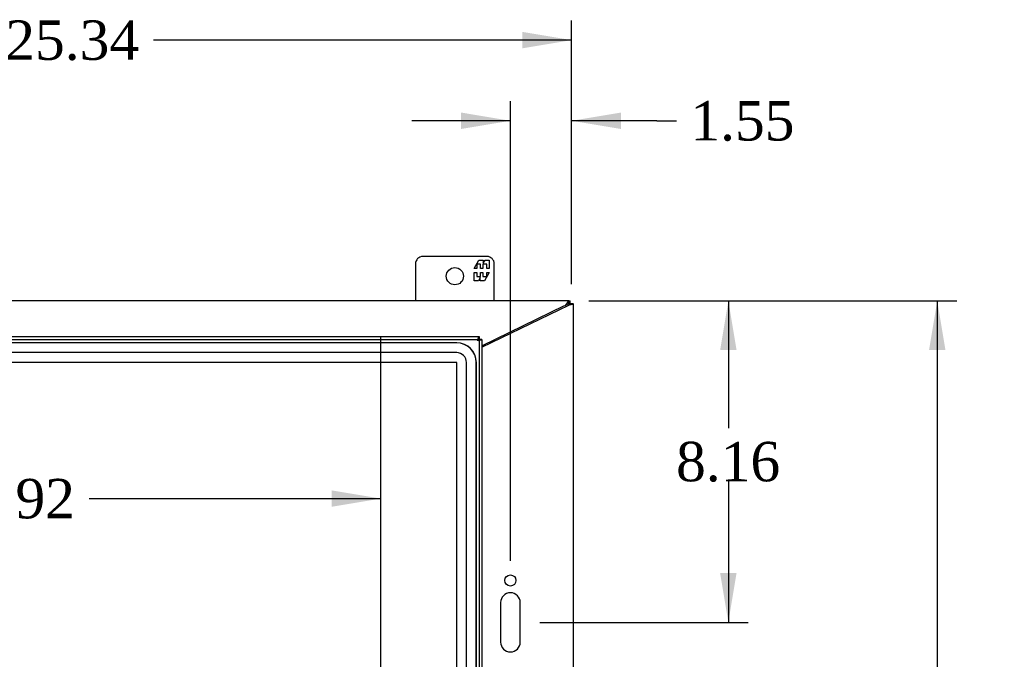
# Model space of a CAD drawing. Header units: inches. Extents: x 1 to 240, y -1 to 159.
# Tile 43 of 103: x 65 to 90, y 89 to 105. Entities that reach past the tile are written whole.
import ezdxf
from ezdxf.enums import TextEntityAlignment as Align
from ezdxf.lldxf.tags import DXFTag

# ---------------------------------------------------------------- set-up
doc = ezdxf.new("R2010")
doc.units = ezdxf.units.IN
doc.header["$MEASUREMENT"] = 0
for name, color, linetype in [('COM43552', 7, 'Continuous'), ('COM43581', 7, 'Continuous'), ('COM70219', 7, 'Continuous'), ('COM70657-10', 7, 'Continuous'), ('Default', 7, 'Continuous'), ('DV1_Default', 7, 'Continuous'), ('FET07710', 7, 'Continuous')]:
    doc.layers.add(name, color=color, linetype=linetype)
doc.styles.add('SEACAD_Times_New_Roman', font='times.ttf')
tags = doc.linetypes.add('HIDDEN2', pattern=[0.1875, 0.125, -0.0625]).pattern_tags.tags
tags[6:7] = [DXFTag(74, 4), DXFTag(75, 0), DXFTag(340, '0'), DXFTag(46, 0.0), DXFTag(50, 0.0), DXFTag(44, 0.0), DXFTag(45, 0.0)]
tags[4:5] = [DXFTag(74, 4), DXFTag(75, 0), DXFTag(340, '0'), DXFTag(46, 0.0), DXFTag(50, 0.0), DXFTag(44, 0.0), DXFTag(45, 0.0)]
doc.dimstyles.new('HAMMOND_(STH_-_240x160)', dxfattribs={"dimtxt": 1, "dimasz": 1.25, "dimexe": 0.5, "dimexo": 0.5, "dimgap": 0.25, "dimtad": 0, "dimtih": 1, "dimtoh": 1, "dimzin": 0, "dimdsep": 46, "dimtxsty": 'SEACAD_Times_New_Roman', "dimblk1": '_SE_FILLED', "dimblk2": '_SE_FILLED', "dimsah": 1, "dimcen": 0.5, "dimadec": 0, "dimazin": 0, "dimtfac": 0.8, "dimtofl": 0, "dimtmove": 0, "dimatfit": 3, "dimfxl": 1, "dimtolj": 1, "dimtzin": 0, "dimarcsym": 0})

# ---------------------------------------------------------------- blocks, each defined once
blk = doc.blocks.new('SE')
at = {"layer": 'COM43552', "color": 7, "linetype": 'Continuous'}
for p, q in [((79.336, 98.038), (54.146, 98.038)), ((79.336, 97.966), (79.336, 98.038)), ((79.336, 98.038), (79.367, 98.038)), ((79.367, 97.966), (79.367, 98.038)), ((77.127, 96.893), (79.226, 97.916)), ((79.336, 97.966), (79.367, 97.966))]:
    blk.add_line(p, q, dxfattribs=at)
blk.add_arc((79.117, 98.14), 0.25, 295.9629, 302.7202, dxfattribs=at)
for points, knots in [([(79.252, 97.93), (79.254, 97.932), (79.257, 97.936), (79.261, 97.942), (79.266, 97.948), (79.271, 97.954), (79.275, 97.961), (79.279, 97.967), (79.284, 97.974), (79.288, 97.98), (79.292, 97.987), (79.296, 97.993), (79.302, 98.003), (79.311, 98.015), (79.318, 98.026), (79.324, 98.032), (79.329, 98.035), (79.333, 98.038), (79.335, 98.038), (79.336, 98.038)], [0, 0, 0, 0, 0.039561, 0.07971, 0.120448, 0.161776, 0.203691, 0.246194, 0.28928, 0.332944, 0.377182, 0.421986, 0.46735, 0.594752, 0.726092, 0.79326, 0.861325, 0.930251, 1, 1, 1, 1]), ([(79.252, 97.93), (79.261, 97.934), (79.269, 97.937), (79.285, 97.945), (79.293, 97.949), (79.307, 97.957), (79.314, 97.96), (79.326, 97.965), (79.331, 97.966), (79.336, 97.966)], [0, 0, 0, 0, 0.25, 0.25, 0.5, 0.5, 0.75, 0.75, 1, 1, 1, 1])]:
    blk.add_open_spline(points, degree=3, knots=knots, dxfattribs=at)
at = {"layer": 'COM43581', "color": 7, "linetype": 'Continuous'}
for p, q in [((77.127, 96.859), (79.331, 97.931)), ((79.331, 97.931), (79.367, 97.941)), ((79.331, 97.931), (79.343, 97.941)), ((79.367, 97.966), (79.439, 97.966)), ((79.367, 97.963), (79.367, 97.966)), ((79.367, 97.963), (79.439, 97.963)), ((79.439, 97.963), (79.439, 97.966)), ((79.439, 97.963), (79.439, 68.113)), ((77.599, 90.381), (77.599, 89.381)), ((78.099, 89.381), (78.099, 90.381))]:
    blk.add_line(p, q, dxfattribs=at)
blk.add_circle((77.849, 90.944), 0.141, dxfattribs=at)
for centre, start, end in [((77.849, 90.381), 0, 180), ((77.849, 89.381), 180, 0)]:
    blk.add_arc(centre, 0.25, start, end, dxfattribs=at)
for points, knots in [([(79.343, 97.941), (79.344, 97.942), (79.346, 97.943), (79.349, 97.946), (79.352, 97.948), (79.355, 97.951), (79.358, 97.953), (79.36, 97.955), (79.363, 97.957), (79.365, 97.96), (79.367, 97.962), (79.367, 97.963), (79.367, 97.963)], [0, 0, 0, 0, 0.08826, 0.175486, 0.261711, 0.346974, 0.431318, 0.514788, 0.638399, 0.760336, 0.880798, 1, 1, 1, 1]), ([(79.367, 97.941), (79.377, 97.944), (79.386, 97.946), (79.404, 97.951), (79.411, 97.953), (79.425, 97.956), (79.43, 97.958), (79.437, 97.961), (79.439, 97.962), (79.439, 97.963)], [0, 0, 0, 0, 0.25, 0.25, 0.5, 0.5, 0.75, 0.75, 1, 1, 1, 1])]:
    blk.add_open_spline(points, degree=3, knots=knots, dxfattribs=at)
at = {"layer": 'COM70219', "color": 7, "linetype": 'HIDDEN2'}
for p, q in [((76.485, 96.973), (55.646, 96.973)), ((76.485, 96.972), (55.646, 96.972)), ((76.485, 96.723), (55.646, 96.723)), ((76.485, 96.474), (55.646, 96.474)), ((76.485, 96.473), (55.646, 96.473)), ((76.485, 69.603), (76.485, 96.473)), ((76.486, 69.603), (76.486, 96.473)), ((76.735, 69.603), (76.735, 96.473)), ((76.984, 69.603), (76.984, 96.473)), ((76.985, 69.603), (76.985, 96.473))]:
    blk.add_line(p, q, dxfattribs=at)
for radius in [0.5, 0.499, 0.25, 0.001]:
    blk.add_arc((76.485, 96.473), radius, 0, 90, dxfattribs=at)
at = {"layer": 'COM70657-10', "color": 7, "linetype": 'Continuous'}
for p, q in [((55.074, 97.132), (77.055, 97.132)), ((77.055, 97.132), (77.055, 97.06)), ((77.127, 97.06), (77.055, 97.06)), ((77.127, 97.06), (77.127, 69.016))]:
    blk.add_line(p, q, dxfattribs=at)
at = {"layer": 'COM70657-10', "color": 7, "linetype": 'HIDDEN2'}
for p, q in [((55.074, 97.06), (77.055, 97.06)), ((77.055, 97.06), (77.055, 69.016))]:
    blk.add_line(p, q, dxfattribs=at)
at = {"layer": 'COM70657-10', "color": 7, "linetype": 'Continuous'}
for points in [[(77.019, 97.024), (77.022, 97.038), (77.025, 97.052), (77.031, 97.078), (77.034, 97.09), (77.04, 97.11), (77.043, 97.118), (77.049, 97.129), (77.052, 97.132), (77.055, 97.132)], [(77.055, 97.06), (77.055, 97.057), (77.054, 97.054), (77.05, 97.048), (77.048, 97.045), (77.041, 97.039), (77.037, 97.036), (77.028, 97.03), (77.024, 97.027), (77.019, 97.024)], [(77.127, 97.06), (77.127, 97.057), (77.124, 97.054), (77.113, 97.048), (77.105, 97.045), (77.085, 97.039), (77.073, 97.036), (77.047, 97.03), (77.033, 97.027), (77.019, 97.024)], [(77.019, 97.024), (77.022, 97.029), (77.025, 97.033), (77.031, 97.042), (77.034, 97.046), (77.04, 97.053), (77.043, 97.055), (77.049, 97.059), (77.052, 97.06), (77.055, 97.06)]]:
    blk.add_open_spline(points, degree=3, knots=[0, 0, 0, 0, 0.25, 0.25, 0.5, 0.5, 0.75, 0.75, 1, 1, 1, 1], dxfattribs=at)
at = {"layer": 'DV1_Default', "color": 7, "linetype": 'HIDDEN2'}
blk.add_line((74.563, 75.12), (74.563, 97.132), dxfattribs=at)
at = {"layer": 'FET07710', "color": 7, "linetype": 'Continuous'}
for p, q in [((75.439, 98.975), (75.439, 98.038)), ((77.251, 99.163), (75.626, 99.163)), ((76.928, 98.858), (77.051, 99.07)), ((77.051, 99.07), (77.16, 99.07)), ((77.16, 99.07), (77.16, 98.992)), ((77.16, 98.992), (77.205, 99.07)), ((77.205, 99.07), (77.314, 99.07)), ((77.314, 99.07), (77.314, 98.858)), ((77.439, 98.038), (77.439, 98.975)), ((76.993, 98.858), (76.928, 98.858)), ((76.928, 98.548), (76.928, 98.76)), ((76.928, 98.76), (76.993, 98.76)), ((77.091, 98.964), (76.993, 98.964)), ((76.993, 98.964), (76.993, 98.858)), ((76.993, 98.76), (76.993, 98.654)), ((77.091, 98.858), (77.091, 98.964)), ((77.151, 98.858), (77.091, 98.858)), ((77.091, 98.654), (77.091, 98.76)), ((77.091, 98.76), (77.151, 98.76)), ((77.249, 98.964), (77.151, 98.964)), ((77.151, 98.964), (77.151, 98.858)), ((77.151, 98.76), (77.151, 98.654)), ((77.314, 98.76), (77.191, 98.548)), ((77.249, 98.858), (77.249, 98.964)), ((77.314, 98.858), (77.249, 98.858)), ((77.249, 98.654), (77.249, 98.76)), ((77.249, 98.76), (77.314, 98.76)), ((77.037, 98.548), (76.928, 98.548)), ((76.993, 98.654), (77.091, 98.654)), ((77.082, 98.626), (77.037, 98.548)), ((77.082, 98.548), (77.082, 98.626)), ((77.191, 98.548), (77.082, 98.548)), ((77.151, 98.654), (77.249, 98.654))]:
    blk.add_line(p, q, dxfattribs=at)
blk.add_circle((76.439, 98.663), 0.219, dxfattribs=at)
for centre, start, end in [((75.626, 98.975), 90, 180), ((77.251, 98.975), 0, 90)]:
    blk.add_arc(centre, 0.188, start, end, dxfattribs=at)
blk = doc.blocks.new('DMBLK2874')
at = {"layer": 'Default', "linetype": 'Continuous'}
for points in [[(88.892, 96.788), (88.683, 98.038), (88.475, 96.788)], [(88.892, 69.288), (88.475, 69.288), (88.683, 68.038)]]:
    blk.add_hatch(color=7, dxfattribs=at).paths.add_polyline_path(points)
at = {"layer": 'Default', "color": 7, "linetype": 'Continuous'}
for p, q in [((79.836, 98.038), (89.183, 98.038)), ((88.683, 98.038), (88.683, 83.888)), ((88.683, 82.538), (88.683, 68.038)), ((79.836, 68.038), (89.183, 68.038))]:
    blk.add_line(p, q, dxfattribs=at)
at = {"layer": 'Default', "color": 7, "linetype": 'Continuous', "style": 'SEACAD_Times_New_Roman'}
blk.add_text('30.00', height=1, dxfattribs=at).set_placement((86.977, 83.538), align=Align.TOP_LEFT)
blk = doc.blocks.new('_SE_FILLED')
at = {"color": 0}
blk.add_line((0, 0), (-1, 0), dxfattribs=at)
blk.add_solid([(0, 0), (-1, -0.1665), (-1, 0.1665), (0, 0)], dxfattribs=at)
blk = doc.blocks.new('DMBLK2875')
at = {"layer": 'Default', "linetype": 'Continuous'}
for points in [[(83.589, 96.788), (83.381, 98.038), (83.172, 96.788)], [(83.589, 91.131), (83.172, 91.131), (83.381, 89.881)]]:
    blk.add_hatch(color=7, dxfattribs=at).paths.add_polyline_path(points)
at = {"layer": 'Default', "color": 7, "linetype": 'Continuous'}
for p, q in [((79.836, 98.038), (83.881, 98.038)), ((83.381, 98.038), (83.381, 94.81)), ((83.381, 93.46), (83.381, 89.881)), ((78.599, 89.881), (83.881, 89.881))]:
    blk.add_line(p, q, dxfattribs=at)
at = {"layer": 'Default', "color": 7, "linetype": 'Continuous', "style": 'SEACAD_Times_New_Roman'}
blk.add_text('8.16', height=1, dxfattribs=at).set_placement((82.054, 94.46), align=Align.TOP_LEFT)
blk = doc.blocks.new('DMBLK2876')
at = {"layer": 'Default', "linetype": 'Continuous'}
for points in [[(76.599, 102.814), (76.599, 102.397), (77.849, 102.605)], [(80.653, 102.814), (79.403, 102.605), (80.653, 102.397)]]:
    blk.add_hatch(color=7, dxfattribs=at).paths.add_polyline_path(points)
at = {"layer": 'Default', "color": 7, "linetype": 'Continuous'}
for p, q in [((77.849, 91.444), (77.849, 103.105)), ((79.403, 98.463), (79.403, 103.105)), ((77.849, 102.605), (75.349, 102.605)), ((81.566, 102.605), (79.403, 102.605)), ((81.566, 102.605), (82.066, 102.605))]:
    blk.add_line(p, q, dxfattribs=at)
at = {"layer": 'Default', "color": 7, "linetype": 'Continuous', "style": 'SEACAD_Times_New_Roman'}
blk.add_text('1.55', height=1, dxfattribs=at).set_placement((82.416, 103.105), align=Align.TOP_LEFT)
blk = doc.blocks.new('DMBLK2877')
at = {"layer": 'Default', "linetype": 'Continuous'}
for points in [[(55.314, 104.86), (54.064, 104.652), (55.314, 104.443)], [(78.153, 104.86), (78.153, 104.443), (79.403, 104.652)]]:
    blk.add_hatch(color=7, dxfattribs=at).paths.add_polyline_path(points)
at = {"layer": 'Default', "color": 7, "linetype": 'Continuous'}
for p, q in [((54.064, 98.456), (54.064, 105.152)), ((79.403, 98.463), (79.403, 105.152)), ((64.677, 104.652), (54.064, 104.652)), ((79.403, 104.652), (68.789, 104.652))]:
    blk.add_line(p, q, dxfattribs=at)
at = {"layer": 'Default', "color": 7, "linetype": 'Continuous', "style": 'SEACAD_Times_New_Roman'}
blk.add_text('25.34', height=1, dxfattribs=at).set_placement((65.027, 105.152), align=Align.TOP_LEFT)
blk = doc.blocks.new('DMBLK2892')
at = {"layer": 'Default', "linetype": 'Continuous'}
for points in [[(56.895, 92.813), (56.895, 93.229), (55.645, 93.021)], [(73.313, 92.813), (74.563, 93.021), (73.313, 93.229)]]:
    blk.add_hatch(color=7, dxfattribs=at).paths.add_polyline_path(points)
at = {"layer": 'Default', "color": 7, "linetype": 'Continuous'}
for p, q in [((55.645, 93.021), (63.048, 93.021)), ((67.16, 93.021), (74.563, 93.021))]:
    blk.add_line(p, q, dxfattribs=at)
at = {"layer": 'Default', "color": 7, "linetype": 'Continuous', "style": 'SEACAD_Times_New_Roman'}
blk.add_text('18.92', height=1, dxfattribs=at).set_placement((63.398, 93.521), align=Align.TOP_LEFT)

msp = doc.modelspace()

# ---------------------------------------------------------------- block references
at = {"layer": 'Default'}
msp.add_blockref('SE', (0, 0), dxfattribs=at)

# ---------------------------------------------------------------- dimensions: what is measured, and where the dimension line sits
at = {"layer": 'Default', "color": 7, "linetype": 'Continuous'}
for base, p1, p2, angle, picture, middle, dimtype in [((79.403, 104.652), (79.403, 97.963), (54.064, 97.956), 180.0167, 'DMBLK2877', (66.733, 104.652), 161), ((83.381, 89.881), (79.336, 98.038), (78.099, 89.881), 90, 'DMBLK2875', (83.381, 93.96), 160), ((88.683, 98.038), (79.336, 98.038), (79.336, 68.038), 270, 'DMBLK2874', (88.683, 83.038), 161)]:
    dim = msp.add_linear_dim(base=base, p1=p1, p2=p2, angle=angle, text='\\A1;<>', dimstyle='HAMMOND_(STH_-_240x160)', dxfattribs=at)
    dim.commit()
    dim.dimension.update_dxf_attribs({"geometry": picture, "text_midpoint": middle, "dimtype": dimtype})
dim = msp.add_linear_dim(base=(77.849, 102.605), p1=(79.403, 97.963), p2=(77.849, 90.944), text='\\A1;<>', dimstyle='HAMMOND_(STH_-_240x160)', override={"dimtmove": 1}, dxfattribs=at)
dim.commit()
dim.dimension.update_dxf_attribs({"geometry": 'DMBLK2876', "text_midpoint": (82.066, 102.605), "dimtype": 160})
dim = msp.add_linear_dim(base=(74.563, 93.021), p1=(55.645, 96.473), p2=(74.563, 97.132), text='\\A1;<>', dimstyle='HAMMOND_(STH_-_240x160)', dxfattribs=at)
dim.commit()
dim.dimension.update_dxf_attribs({"geometry": 'DMBLK2892', "text_midpoint": (65.104, 93.021), "dimtype": 160})

doc.saveas('drawing.dxf')
